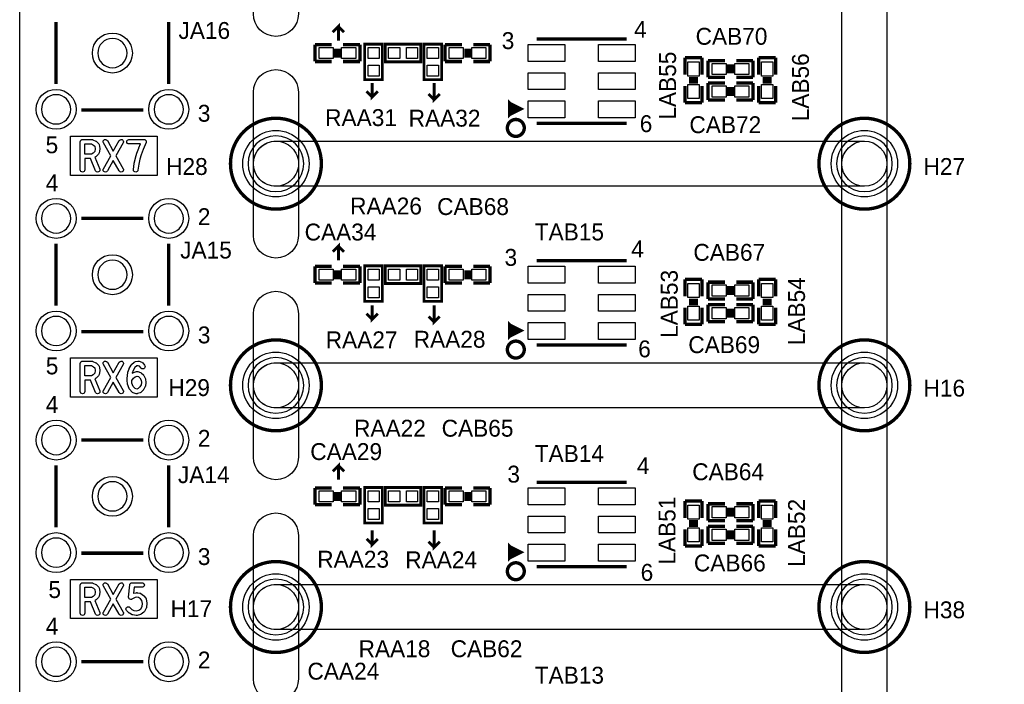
# Model space of a CAD drawing. Extents: x 0 to 260, y 0 to 180.
# Tile 3 of 28: x 0 to 44, y 58 to 88. Entities that reach past the tile are written whole.
import ezdxf

# ---------------------------------------------------------------- set-up
doc = ezdxf.new("R2010")
doc.units = 0
for name, color, linetype in [('BG_DRILLHOLE', 193, 'CONTINUOUS'), ('BG_OUTLINE', 253, 'CONTINUOUS'), ('BG_SILKSCREEN_TOP', 6, 'CONTINUOUS'), ('BG_SOLDERMASK_TOP', 27, 'CONTINUOUS'), ('PG_SILKSCREEN_TOP', 254, 'CONTINUOUS'), ('PIN_TOP', 96, 'CONTINUOUS'), ('RD_SILKSCREEN_TOP', 85, 'CONTINUOUS')]:
    doc.layers.add(name, color=color, linetype=linetype)

msp = doc.modelspace()

# ---------------------------------------------------------------- linework, layer by layer
at = {"layer": 'BG_DRILLHOLE'}
for points in [[(4.842256, 86.638384, 1), (3.521456, 86.638384, 1)], [(2.302256, 84.098384, 1), (0.981456, 84.098384, 1)], [(7.382256, 84.098384, 1), (6.061456, 84.098384, 1)], [(12.8143, 81.64576, 1), (10.2997, 81.64576, 1)], [(39.3573, 81.64576, 1), (36.8427, 81.64576, 1)], [(2.302256, 79.178404, 1), (0.981456, 79.178404, 1)], [(7.382256, 79.178404, 1), (6.061456, 79.178404, 1)], [(4.842256, 76.638404, 1), (3.521456, 76.638404, 1)], [(2.302256, 74.098404, 1), (0.981456, 74.098404, 1)], [(7.382256, 74.098404, 1), (6.061456, 74.098404, 1)], [(12.8143, 71.64578, 1), (10.2997, 71.64578, 1)], [(39.3573, 71.64578, 1), (36.8427, 71.64578, 1)], [(2.302256, 69.178424, 1), (0.981456, 69.178424, 1)], [(7.382256, 69.178424, 1), (6.061456, 69.178424, 1)], [(4.842256, 66.638424, 1), (3.521456, 66.638424, 1)], [(2.302256, 64.098424, 1), (0.981456, 64.098424, 1)], [(7.382256, 64.098424, 1), (6.061456, 64.098424, 1)], [(12.8143, 61.6458, 1), (10.2997, 61.6458, 1)], [(39.3573, 61.6458, 1), (36.8427, 61.6458, 1)], [(2.302256, 59.178444, 1), (0.981456, 59.178444, 1)], [(7.382256, 59.178444, 1), (6.061456, 59.178444, 1)]]:
    msp.add_lwpolyline(points, format="xyb", close=True, dxfattribs=at)
at = {"layer": 'BG_OUTLINE'}
msp.add_lwpolyline([(0, 180.34), (254, 180.34), (254, 0), (0, 0)], close=True, dxfattribs=at)
at = {"layer": 'BG_SILKSCREEN_TOP', "const_width": 0.127}
for points in [[(14.3764, 87.1982), (14.3764, 87.8332), (14.1224, 87.5792)], [(14.3764, 87.8332), (14.6304, 87.5792)], [(15.9004, 85.2932), (15.9004, 84.6582), (16.1544, 84.9122)], [(18.6944, 85.2932), (18.6944, 84.5312), (18.9484, 84.7852)], [(15.9004, 84.6582), (15.6464, 84.9122)], [(18.6944, 84.5312), (18.4404, 84.7852)], [(14.3764, 77.2922), (14.3764, 77.9272), (14.1224, 77.6732)], [(14.3764, 77.9272), (14.6304, 77.6732)], [(15.9004, 75.2602), (15.9004, 74.6252), (16.1544, 74.8792)], [(18.6944, 75.2602), (18.6944, 74.4982), (18.9484, 74.7522)], [(15.9004, 74.6252), (15.6464, 74.8792)], [(18.6944, 74.4982), (18.4404, 74.7522)], [(14.3764, 67.3862), (14.3764, 68.0212), (14.1224, 67.7672)], [(14.3764, 68.0212), (14.6304, 67.7672)], [(15.9004, 65.1002), (15.9004, 64.4652), (16.1544, 64.7192)], [(18.6944, 65.1002), (18.6944, 64.3382), (18.9484, 64.5922)], [(15.9004, 64.4652), (15.6464, 64.7192)], [(18.6944, 64.3382), (18.4404, 64.5922)]]:
    msp.add_lwpolyline(points, dxfattribs=at)
at = {"layer": 'BG_SILKSCREEN_TOP'}
for points in [[(2.28854, 82.892646), (6.1976, 82.892646), (6.1976, 81.119726), (2.28854, 81.119726)], [(2.938018, 82.53476), (3.236976, 82.53476), (3.336036, 82.488532), (3.386074, 82.43824), (3.40995, 82.31886), (3.386074, 82.198464), (3.31597, 82.12582), (3.234182, 82.081878), (2.938018, 82.081878)], [(2.28854, 72.892666), (6.1976, 72.892666), (6.1976, 71.119746), (2.28854, 71.119746)], [(2.938018, 72.53478), (3.236976, 72.53478), (3.336036, 72.488552), (3.386074, 72.43826), (3.40995, 72.31888), (3.386074, 72.198484), (3.31597, 72.12584), (3.234182, 72.081898), (2.938018, 72.081898)], [(5.21589, 72.037448), (5.29971, 72.06361), (5.364734, 72.040496), (5.422392, 71.982584), (5.473954, 71.886064), (5.487416, 71.769478), (5.474462, 71.673212), (5.421884, 71.57466), (5.3467, 71.496428), (5.282692, 71.473568), (5.205222, 71.497698), (5.119624, 71.589646), (5.063236, 71.747888), (5.053838, 71.867268), (5.137658, 71.972424)], [(2.28854, 62.892686), (6.1976, 62.892686), (6.1976, 61.119766), (2.28854, 61.119766)], [(2.938018, 62.5348), (3.236976, 62.5348), (3.336036, 62.488572), (3.386074, 62.43828), (3.40995, 62.3189), (3.386074, 62.198504), (3.31597, 62.12586), (3.234182, 62.081918), (2.938018, 62.081918)]]:
    msp.add_lwpolyline(points, close=True, dxfattribs=at)
for points in [[(2.734818, 82.63636, -0.414214), (2.836418, 82.73796), (3.259582, 82.73796, -0.110402), (3.302762, 82.728308), (3.438398, 82.664808, -0.086811), (3.4671, 82.644742), (3.551682, 82.56016, -0.148314), (3.579368, 82.50809), (3.61315, 82.338672, -0.049144), (3.615182, 82.31886, -0.049144), (3.61315, 82.299048), (3.579368, 82.12963, -0.143304), (3.552952, 82.079084), (3.451352, 81.97342, -0.078487), (3.426206, 81.954116), (3.388614, 81.93405), (3.607562, 81.405222, -0.098341), (3.615182, 81.36636, -0.414214), (3.513582, 81.26476, -0.303116), (3.419602, 81.327498), (3.191764, 81.878678), (2.938018, 81.878678), (2.938018, 81.36636, -1), (2.734818, 81.36636)], [(4.22148, 82.209386), (4.488434, 82.68589, -0.271972), (4.57708, 82.73796, -0.414214), (4.67868, 82.63636, -0.128076), (4.665726, 82.58683), (4.337812, 82.00136), (4.665726, 81.41589, -0.128076), (4.67868, 81.36636, -0.414214), (4.57708, 81.26476, -0.271972), (4.488434, 81.31683), (4.22148, 81.793334), (3.954526, 81.31683, -0.271972), (3.86588, 81.26476, -0.414214), (3.76428, 81.36636, -0.128076), (3.777234, 81.41589), (4.105148, 82.00136), (3.777234, 82.58683, -0.128076), (3.76428, 82.63636, -0.414214), (3.86588, 82.73796, -0.271972), (3.954526, 82.68589)], [(4.929378, 82.53476, -1), (4.929378, 82.73796), (5.606542, 82.73796, -0.414214), (5.708142, 82.63636, -0.100874), (5.700014, 82.596482), (5.565648, 82.281522), (5.482844, 82.053176), (5.417058, 81.847944), (5.36829, 81.624424), (5.335016, 81.353914, -0.378675), (5.234178, 81.26476, -0.414214), (5.132578, 81.36636, -0.030711), (5.13334, 81.378806), (5.167122, 81.653888, -0.022819), (5.168646, 81.663032), (5.219446, 81.89595, -0.023965), (5.221986, 81.905348), (5.289804, 82.11693, -0.00988), (5.291074, 82.12074), (5.375656, 82.353658, -0.013461), (5.377688, 82.358738), (5.452872, 82.53476)], [(2.734818, 72.63638, -0.414214), (2.836418, 72.73798), (3.259582, 72.73798, -0.110402), (3.302762, 72.728328), (3.438398, 72.664828, -0.086811), (3.4671, 72.644762), (3.551682, 72.56018, -0.148314), (3.579368, 72.50811), (3.61315, 72.338692, -0.049144), (3.615182, 72.31888, -0.049144), (3.61315, 72.299068), (3.579368, 72.12965, -0.143304), (3.552952, 72.079104), (3.451352, 71.97344, -0.078487), (3.426206, 71.954136), (3.388614, 71.93407), (3.607562, 71.405242, -0.098341), (3.615182, 71.36638, -0.414214), (3.513582, 71.26478, -0.303116), (3.419602, 71.327518), (3.191764, 71.878698), (2.938018, 71.878698), (2.938018, 71.36638, -1), (2.734818, 71.36638)], [(4.22148, 72.209406), (4.488434, 72.68591, -0.271972), (4.57708, 72.73798, -0.414214), (4.67868, 72.63638, -0.128076), (4.665726, 72.58685), (4.337812, 72.00138), (4.665726, 71.41591, -0.128076), (4.67868, 71.36638, -0.414214), (4.57708, 71.26478, -0.271972), (4.488434, 71.31685), (4.22148, 71.793354), (3.954526, 71.31685, -0.271972), (3.86588, 71.26478, -0.414214), (3.76428, 71.36638, -0.128076), (3.777234, 71.41591), (4.105148, 72.00138), (3.777234, 72.58685, -0.128076), (3.76428, 72.63638, -0.414214), (3.86588, 72.73798, -0.271972), (3.954526, 72.68591)], [(5.216398, 72.715374), (5.334762, 72.736456, -0.043986), (5.352542, 72.73798, -0.086179), (5.386832, 72.732138), (5.50545, 72.68972, -0.138748), (5.550408, 72.657462), (5.63499, 72.551798, -0.170862), (5.657342, 72.488298, -0.414214), (5.555742, 72.386698, -0.227899), (5.476494, 72.424798), (5.409946, 72.50811), (5.343652, 72.531732), (5.280406, 72.520302), (5.19557, 72.44461), (5.123942, 72.319388), (5.079746, 72.190102), (5.079492, 72.188324), (5.101336, 72.206358, -0.097985), (5.13588, 72.225408), (5.271262, 72.267826, -0.076242), (5.301742, 72.272398, -0.086179), (5.336032, 72.266556), (5.45465, 72.224138, -0.110866), (5.492242, 72.200262), (5.576824, 72.11568, -0.074148), (5.594604, 72.09155), (5.662422, 71.96455, -0.093761), (5.673598, 71.928482), (5.690616, 71.780146, -0.028848), (5.691378, 71.768462, -0.033277), (5.690362, 71.755), (5.673344, 71.628, -0.089297), (5.662422, 71.59371), (5.594604, 71.46671, -0.069238), (5.578094, 71.444104), (5.476494, 71.33844, -0.115766), (5.437632, 71.31304), (5.319268, 71.270622, -0.086179), (5.284978, 71.26478, -0.075641), (5.254752, 71.269352), (5.119116, 71.31177, -0.130447), (5.07492, 71.339456), (4.956556, 71.466456, -0.102524), (4.93522, 71.501762), (4.867402, 71.692262, -0.065474), (4.861814, 71.71817), (4.850384, 71.86168, -0.084992), (4.844542, 71.895462, -0.044603), (4.846066, 71.913496), (4.844796, 71.929752, -0.020012), (4.844542, 71.93788, -0.030711), (4.845304, 71.950326), (4.87934, 72.225408, -0.052152), (4.884166, 72.245982), (4.934966, 72.394318, -0.04684), (4.94284, 72.41159), (5.027422, 72.559672, -0.081029), (5.047996, 72.585072), (5.166614, 72.69099, -0.139088)], [(2.734818, 62.6364, -0.414214), (2.836418, 62.738), (3.259582, 62.738, -0.110402), (3.302762, 62.728348), (3.438398, 62.664848, -0.086811), (3.4671, 62.644782), (3.551682, 62.5602, -0.148314), (3.579368, 62.50813), (3.61315, 62.338712, -0.049144), (3.615182, 62.3189, -0.049144), (3.61315, 62.299088), (3.579368, 62.12967, -0.143304), (3.552952, 62.079124), (3.451352, 61.97346, -0.078487), (3.426206, 61.954156), (3.388614, 61.93409), (3.607562, 61.405262, -0.098341), (3.615182, 61.3664, -0.414214), (3.513582, 61.2648, -0.303116), (3.419602, 61.327538), (3.191764, 61.878718), (2.938018, 61.878718), (2.938018, 61.3664, -1), (2.734818, 61.3664)], [(4.22148, 62.209426), (4.488434, 62.68593, -0.271972), (4.57708, 62.738, -0.414214), (4.67868, 62.6364, -0.128076), (4.665726, 62.58687), (4.337812, 62.0014), (4.665726, 61.41593, -0.128076), (4.67868, 61.3664, -0.414214), (4.57708, 61.2648, -0.271972), (4.488434, 61.31687), (4.22148, 61.793374), (3.954526, 61.31687, -0.271972), (3.86588, 61.2648, -0.414214), (3.76428, 61.3664, -0.128076), (3.777234, 61.41593), (4.105148, 62.0014), (3.777234, 62.58687, -0.128076), (3.76428, 62.6364, -0.414214), (3.86588, 62.738, -0.271972), (3.954526, 62.68593)], [(4.963668, 62.645798, -0.38754), (5.06476, 62.738), (5.52196, 62.738, -1), (5.52196, 62.5348), (5.15747, 62.5348), (5.132578, 62.266576, -0.040855), (5.14858, 62.270894), (5.267198, 62.291976, -0.043986), (5.284978, 62.2935, -0.043986), (5.302758, 62.291976), (5.421122, 62.270894, -0.112009), (5.462524, 62.253368), (5.581142, 62.168532, -0.068418), (5.601208, 62.149482), (5.68579, 62.043818, -0.119715), (5.70611, 62.000384), (5.740146, 61.830966, -0.049758), (5.742178, 61.8109, -0.024984), (5.74167, 61.80074), (5.724652, 61.631322, -0.104952), (5.711698, 61.59119), (5.627116, 61.443108, -0.108852), (5.597906, 61.410596), (5.479288, 61.326014, -0.087077), (5.447538, 61.311028), (5.295138, 61.26861, -0.067875), (5.26796, 61.2648, -0.034516), (5.25399, 61.265816), (5.10159, 61.286898, -0.088632), (5.067554, 61.29782), (4.948936, 61.36132, -0.078943), (4.923536, 61.380624), (4.821936, 61.486542, -0.192905), (4.793742, 61.5569, -0.414214), (4.895342, 61.6585, -0.203951), (4.968748, 61.627258), (5.059172, 61.533024), (5.147564, 61.485526), (5.261102, 61.470032), (5.37591, 61.501782), (5.461762, 61.56325), (5.5245, 61.673232), (5.537962, 61.80582), (5.5118, 61.936122), (5.451348, 62.01156), (5.362956, 62.074806), (5.284978, 62.088776), (5.200904, 62.07379), (5.06349, 61.997336, -0.128076), (5.01396, 61.984382, -0.414214), (4.91236, 62.085982, -0.02318), (4.912868, 62.09538)]]:
    msp.add_lwpolyline(points, format="xyb", close=True, dxfattribs=at)
at = {"layer": 'BG_SOLDERMASK_TOP'}
for points in [[(11.557, 92.66174, -0.198869), (12.275312, 92.364306), (12.275566, 92.364052, -0.198869), (12.573, 91.64574), (12.573, 88.405208, -1), (10.541, 88.405208), (10.541, 91.64574, -0.198869), (10.838434, 92.364052), (10.838688, 92.364306, -0.198869)], [(37.084, 91.64574, -1), (39.116, 91.64574), (39.116, 81.64576, -1), (37.084, 81.64576)], [(10.541, 84.872576, -1), (12.573, 84.872576), (12.573, 81.64576, -0.198869), (12.275566, 80.927448), (12.275312, 80.927194, -0.198869), (11.557, 80.62976, -0.198869), (10.838688, 80.927194), (10.838434, 80.927448, -0.198869), (10.541, 81.64576)], [(11.557, 82.66176, -0.198869), (12.275312, 82.364326), (12.275566, 82.364072, -0.198869), (12.573, 81.64576), (12.573, 78.405228, -1), (10.541, 78.405228), (10.541, 81.64576, -0.198869), (10.838434, 82.364072), (10.838688, 82.364326, -0.198869)], [(11.557, 82.66176), (38.1, 82.66176, -1), (38.1, 80.62976), (11.557, 80.62976, -1)], [(37.084, 81.64576, -1), (39.116, 81.64576), (39.116, 71.64578, -1), (37.084, 71.64578)], [(10.541, 74.872596, -1), (12.573, 74.872596), (12.573, 71.64578, -0.198869), (12.275566, 70.927468), (12.275312, 70.927214, -0.198869), (11.557, 70.62978, -0.198869), (10.838688, 70.927214), (10.838434, 70.927468, -0.198869), (10.541, 71.64578)], [(11.557, 72.66178, -0.198869), (12.275312, 72.364346), (12.275566, 72.364092, -0.198869), (12.573, 71.64578), (12.573, 68.405248, -1), (10.541, 68.405248), (10.541, 71.64578, -0.198869), (10.838434, 72.364092), (10.838688, 72.364346, -0.198869)], [(11.557, 72.66178), (38.1, 72.66178, -1), (38.1, 70.62978), (11.557, 70.62978, -1)], [(37.084, 71.64578, -1), (39.116, 71.64578), (39.116, 61.6458, -1), (37.084, 61.6458)], [(10.541, 64.872616, -1), (12.573, 64.872616), (12.573, 61.6458, -0.198869), (12.275566, 60.927488), (12.275312, 60.927234, -0.198869), (11.557, 60.6298, -0.198869), (10.838688, 60.927234), (10.838434, 60.927488, -0.198869), (10.541, 61.6458)], [(11.557, 62.6618, -0.198869), (12.275312, 62.364366), (12.275566, 62.364112, -0.198869), (12.573, 61.6458), (12.573, 58.405268, -1), (10.541, 58.405268), (10.541, 61.6458, -0.198869), (10.838434, 62.364112), (10.838688, 62.364366, -0.198869)], [(11.557, 62.6618), (38.1, 62.6618, -1), (38.1, 60.6298), (11.557, 60.6298, -1)], [(37.084, 61.6458, -1), (39.116, 61.6458), (39.116, 51.64582, -1), (37.084, 51.64582)]]:
    msp.add_lwpolyline(points, format="xyb", close=True, dxfattribs=at)
at = {"layer": 'PG_SILKSCREEN_TOP'}
for points, const_width in [([(1.641094, 85.241384), (1.641094, 88.035384)], 0.1524), ([(6.721856, 88.035384), (6.721856, 85.241384)], 0.1524), ([(13.31468, 87.019384), (14.07668, 87.019384)], 0.1524), ([(13.31468, 86.257384), (13.31468, 87.019384)], 0.1524), ([(14.58468, 87.019384), (15.34668, 87.019384)], 0.1524), ([(15.34668, 87.019384), (15.34668, 86.257384)], 0.1524), ([(15.56258, 85.439504), (16.36014, 85.439504), (16.36014, 87.039704), (15.56258, 87.039704), (15.56258, 85.439504)], 0.127), ([(18.090896, 86.239604), (18.090896, 87.037164), (16.490696, 87.037164), (16.490696, 86.239604), (18.090896, 86.239604)], 0.127), ([(18.2372, 85.439504), (19.03476, 85.439504), (19.03476, 87.039704), (18.2372, 87.039704), (18.2372, 85.439504)], 0.127), ([(19.18462, 87.019384), (19.94662, 87.019384)], 0.1524), ([(19.18462, 86.257384), (19.18462, 87.019384)], 0.1524), ([(20.45462, 87.019384), (21.21662, 87.019384)], 0.1524), ([(21.21662, 87.019384), (21.21662, 86.257384)], 0.1524), ([(23.319232, 87.273384), (27.379422, 87.273384)], 0.1524), ([(14.25448, 86.841584), (14.25448, 86.435184)], 0.1524), ([(14.40688, 86.841584), (14.40688, 86.435184)], 0.1524), ([(20.12442, 86.435184), (20.12442, 86.841584)], 0.1524), ([(20.27682, 86.435184), (20.27682, 86.841584)], 0.1524), ([(14.07668, 86.257384), (13.31468, 86.257384)], 0.1524), ([(15.34668, 86.257384), (14.58468, 86.257384)], 0.1524), ([(19.94662, 86.257384), (19.18462, 86.257384)], 0.1524), ([(21.21662, 86.257384), (20.45462, 86.257384)], 0.1524), ([(30.0101, 86.42731), (30.7721, 86.42731)], 0.1524), ([(30.0101, 85.66531), (30.0101, 86.42731)], 0.1524), ([(30.7721, 86.42731), (30.7721, 85.66531)], 0.1524), ([(31.04642, 86.30031), (31.80842, 86.30031)], 0.1524), ([(31.04642, 85.53831), (31.04642, 86.30031)], 0.1524), ([(31.98622, 85.71611), (31.98622, 86.12251)], 0.1524), ([(32.13862, 85.71611), (32.13862, 86.12251)], 0.1524), ([(32.31642, 86.30031), (33.07842, 86.30031)], 0.1524), ([(33.07842, 86.30031), (33.07842, 85.53831)], 0.1524), ([(33.3375, 86.42731), (34.0995, 86.42731)], 0.1524), ([(33.3375, 85.66531), (33.3375, 86.42731)], 0.1524), ([(34.0995, 86.42731), (34.0995, 85.66531)], 0.1524), ([(30.1879, 85.48751), (30.5943, 85.48751)], 0.1524), ([(30.1879, 85.33511), (30.5943, 85.33511)], 0.1524), ([(31.80842, 85.53831), (31.04642, 85.53831)], 0.1524), ([(31.04642, 85.28431), (31.80842, 85.28431)], 0.1524), ([(31.04642, 84.52231), (31.04642, 85.28431)], 0.1524), ([(33.07842, 85.53831), (32.31642, 85.53831)], 0.1524), ([(32.31642, 85.28431), (33.07842, 85.28431)], 0.1524), ([(33.07842, 85.28431), (33.07842, 84.52231)], 0.1524), ([(33.5153, 85.48751), (33.9217, 85.48751)], 0.1524), ([(33.5153, 85.33511), (33.9217, 85.33511)], 0.1524), ([(30.0101, 84.39531), (30.0101, 85.15731)], 0.1524), ([(30.7721, 85.15731), (30.7721, 84.39531)], 0.1524), ([(31.98622, 84.70011), (31.98622, 85.10651)], 0.1524), ([(32.13862, 84.70011), (32.13862, 85.10651)], 0.1524), ([(33.3375, 84.39531), (33.3375, 85.15731)], 0.1524), ([(34.0995, 85.15731), (34.0995, 84.39531)], 0.1524), ([(22.099524, 83.86826), (22.099524, 84.368386), (22.599396, 84.11845), (22.099524, 83.86826), (22.099524, 84.11845), (22.34946, 84.11845), (22.099524, 84.368386), (22.099524, 83.86826), (22.34946, 84.11845), (22.599396, 84.11845)], 0.1524), ([(30.7721, 84.39531), (30.0101, 84.39531)], 0.1524), ([(31.80842, 84.52231), (31.04642, 84.52231)], 0.1524), ([(33.07842, 84.52231), (32.31642, 84.52231)], 0.1524), ([(34.0995, 84.39531), (33.3375, 84.39531)], 0.1524), ([(5.578856, 84.073746), (2.784856, 84.073746)], 0.1524), ([(27.379422, 83.463384), (23.319232, 83.463384)], 0.1524), ([(2.784856, 79.179166), (5.578856, 79.179166)], 0.1524), ([(1.641094, 75.241404), (1.641094, 78.035404)], 0.1524), ([(6.721856, 78.035404), (6.721856, 75.241404)], 0.1524), ([(23.319232, 77.273404), (27.379422, 77.273404)], 0.1524), ([(13.31468, 77.019404), (14.07668, 77.019404)], 0.1524), ([(13.31468, 76.257404), (13.31468, 77.019404)], 0.1524), ([(14.25448, 76.841604), (14.25448, 76.435204)], 0.1524), ([(14.40688, 76.841604), (14.40688, 76.435204)], 0.1524), ([(14.58468, 77.019404), (15.34668, 77.019404)], 0.1524), ([(15.34668, 77.019404), (15.34668, 76.257404)], 0.1524), ([(15.56258, 75.439524), (16.36014, 75.439524), (16.36014, 77.039724), (15.56258, 77.039724), (15.56258, 75.439524)], 0.127), ([(18.090896, 76.239624), (18.090896, 77.037184), (16.490696, 77.037184), (16.490696, 76.239624), (18.090896, 76.239624)], 0.127), ([(18.2372, 75.439524), (19.03476, 75.439524), (19.03476, 77.039724), (18.2372, 77.039724), (18.2372, 75.439524)], 0.127), ([(19.18462, 77.019404), (19.94662, 77.019404)], 0.1524), ([(19.18462, 76.257404), (19.18462, 77.019404)], 0.1524), ([(20.12442, 76.435204), (20.12442, 76.841604)], 0.1524), ([(20.27682, 76.435204), (20.27682, 76.841604)], 0.1524), ([(20.45462, 77.019404), (21.21662, 77.019404)], 0.1524), ([(21.21662, 77.019404), (21.21662, 76.257404)], 0.1524), ([(30.0101, 76.42733), (30.7721, 76.42733)], 0.1524), ([(30.0101, 75.66533), (30.0101, 76.42733)], 0.1524), ([(30.7721, 76.42733), (30.7721, 75.66533)], 0.1524), ([(33.3375, 76.42733), (34.0995, 76.42733)], 0.1524), ([(33.3375, 75.66533), (33.3375, 76.42733)], 0.1524), ([(34.0995, 76.42733), (34.0995, 75.66533)], 0.1524), ([(14.07668, 76.257404), (13.31468, 76.257404)], 0.1524), ([(15.34668, 76.257404), (14.58468, 76.257404)], 0.1524), ([(19.94662, 76.257404), (19.18462, 76.257404)], 0.1524), ([(21.21662, 76.257404), (20.45462, 76.257404)], 0.1524), ([(31.04642, 76.30033), (31.80842, 76.30033)], 0.1524), ([(31.04642, 75.53833), (31.04642, 76.30033)], 0.1524), ([(31.98622, 75.71613), (31.98622, 76.12253)], 0.1524), ([(32.13862, 75.71613), (32.13862, 76.12253)], 0.1524), ([(32.31642, 76.30033), (33.07842, 76.30033)], 0.1524), ([(33.07842, 76.30033), (33.07842, 75.53833)], 0.1524), ([(30.1879, 75.48753), (30.5943, 75.48753)], 0.1524), ([(31.80842, 75.53833), (31.04642, 75.53833)], 0.1524), ([(33.07842, 75.53833), (32.31642, 75.53833)], 0.1524), ([(33.5153, 75.48753), (33.9217, 75.48753)], 0.1524), ([(30.0101, 74.39533), (30.0101, 75.15733)], 0.1524), ([(30.1879, 75.33513), (30.5943, 75.33513)], 0.1524), ([(30.7721, 75.15733), (30.7721, 74.39533)], 0.1524), ([(31.04642, 75.28433), (31.80842, 75.28433)], 0.1524), ([(31.04642, 74.52233), (31.04642, 75.28433)], 0.1524), ([(31.98622, 74.70013), (31.98622, 75.10653)], 0.1524), ([(32.13862, 74.70013), (32.13862, 75.10653)], 0.1524), ([(32.31642, 75.28433), (33.07842, 75.28433)], 0.1524), ([(33.07842, 75.28433), (33.07842, 74.52233)], 0.1524), ([(33.3375, 74.39533), (33.3375, 75.15733)], 0.1524), ([(33.5153, 75.33513), (33.9217, 75.33513)], 0.1524), ([(34.0995, 75.15733), (34.0995, 74.39533)], 0.1524), ([(22.099524, 73.86828), (22.099524, 74.368406), (22.599396, 74.11847), (22.099524, 73.86828), (22.099524, 74.11847), (22.34946, 74.11847), (22.099524, 74.368406), (22.099524, 73.86828), (22.34946, 74.11847), (22.599396, 74.11847)], 0.1524), ([(30.7721, 74.39533), (30.0101, 74.39533)], 0.1524), ([(31.80842, 74.52233), (31.04642, 74.52233)], 0.1524), ([(33.07842, 74.52233), (32.31642, 74.52233)], 0.1524), ([(34.0995, 74.39533), (33.3375, 74.39533)], 0.1524), ([(5.578856, 74.073766), (2.784856, 74.073766)], 0.1524), ([(27.379422, 73.463404), (23.319232, 73.463404)], 0.1524), ([(2.784856, 69.179186), (5.578856, 69.179186)], 0.1524), ([(1.641094, 65.241424), (1.641094, 68.035424)], 0.1524), ([(6.721856, 68.035424), (6.721856, 65.241424)], 0.1524), ([(13.31468, 67.019424), (14.07668, 67.019424)], 0.1524), ([(13.31468, 66.257424), (13.31468, 67.019424)], 0.1524), ([(14.58468, 67.019424), (15.34668, 67.019424)], 0.1524), ([(15.34668, 67.019424), (15.34668, 66.257424)], 0.1524), ([(15.56258, 65.439544), (16.36014, 65.439544), (16.36014, 67.039744), (15.56258, 67.039744), (15.56258, 65.439544)], 0.127), ([(18.090896, 66.239644), (18.090896, 67.037204), (16.490696, 67.037204), (16.490696, 66.239644), (18.090896, 66.239644)], 0.127), ([(18.2372, 65.439544), (19.03476, 65.439544), (19.03476, 67.039744), (18.2372, 67.039744), (18.2372, 65.439544)], 0.127), ([(19.18462, 67.019424), (19.94662, 67.019424)], 0.1524), ([(19.18462, 66.257424), (19.18462, 67.019424)], 0.1524), ([(20.45462, 67.019424), (21.21662, 67.019424)], 0.1524), ([(21.21662, 67.019424), (21.21662, 66.257424)], 0.1524), ([(23.319232, 67.273424), (27.379422, 67.273424)], 0.1524), ([(14.25448, 66.841624), (14.25448, 66.435224)], 0.1524), ([(14.40688, 66.841624), (14.40688, 66.435224)], 0.1524), ([(20.12442, 66.435224), (20.12442, 66.841624)], 0.1524), ([(20.27682, 66.435224), (20.27682, 66.841624)], 0.1524), ([(14.07668, 66.257424), (13.31468, 66.257424)], 0.1524), ([(15.34668, 66.257424), (14.58468, 66.257424)], 0.1524), ([(19.94662, 66.257424), (19.18462, 66.257424)], 0.1524), ([(21.21662, 66.257424), (20.45462, 66.257424)], 0.1524), ([(30.0101, 66.42735), (30.7721, 66.42735)], 0.1524), ([(30.0101, 65.66535), (30.0101, 66.42735)], 0.1524), ([(30.7721, 66.42735), (30.7721, 65.66535)], 0.1524), ([(31.04642, 66.30035), (31.80842, 66.30035)], 0.1524), ([(31.04642, 65.53835), (31.04642, 66.30035)], 0.1524), ([(31.98622, 65.71615), (31.98622, 66.12255)], 0.1524), ([(32.13862, 65.71615), (32.13862, 66.12255)], 0.1524), ([(32.31642, 66.30035), (33.07842, 66.30035)], 0.1524), ([(33.07842, 66.30035), (33.07842, 65.53835)], 0.1524), ([(33.3375, 66.42735), (34.0995, 66.42735)], 0.1524), ([(33.3375, 65.66535), (33.3375, 66.42735)], 0.1524), ([(34.0995, 66.42735), (34.0995, 65.66535)], 0.1524), ([(30.1879, 65.48755), (30.5943, 65.48755)], 0.1524), ([(30.1879, 65.33515), (30.5943, 65.33515)], 0.1524), ([(31.80842, 65.53835), (31.04642, 65.53835)], 0.1524), ([(31.04642, 65.28435), (31.80842, 65.28435)], 0.1524), ([(31.04642, 64.52235), (31.04642, 65.28435)], 0.1524), ([(33.07842, 65.53835), (32.31642, 65.53835)], 0.1524), ([(32.31642, 65.28435), (33.07842, 65.28435)], 0.1524), ([(33.07842, 65.28435), (33.07842, 64.52235)], 0.1524), ([(33.5153, 65.48755), (33.9217, 65.48755)], 0.1524), ([(33.5153, 65.33515), (33.9217, 65.33515)], 0.1524), ([(30.0101, 64.39535), (30.0101, 65.15735)], 0.1524), ([(30.7721, 65.15735), (30.7721, 64.39535)], 0.1524), ([(31.98622, 64.70015), (31.98622, 65.10655)], 0.1524), ([(32.13862, 64.70015), (32.13862, 65.10655)], 0.1524), ([(33.3375, 64.39535), (33.3375, 65.15735)], 0.1524), ([(34.0995, 65.15735), (34.0995, 64.39535)], 0.1524), ([(22.099524, 63.8683), (22.099524, 64.368426), (22.599396, 64.11849), (22.099524, 63.8683), (22.099524, 64.11849), (22.34946, 64.11849), (22.099524, 64.368426), (22.099524, 63.8683), (22.34946, 64.11849), (22.599396, 64.11849)], 0.1524), ([(30.7721, 64.39535), (30.0101, 64.39535)], 0.1524), ([(31.80842, 64.52235), (31.04642, 64.52235)], 0.1524), ([(33.07842, 64.52235), (32.31642, 64.52235)], 0.1524), ([(34.0995, 64.39535), (33.3375, 64.39535)], 0.1524), ([(5.578856, 64.073786), (2.784856, 64.073786)], 0.1524), ([(27.379422, 63.463424), (23.319232, 63.463424)], 0.1524), ([(2.784856, 59.179206), (5.578856, 59.179206)], 0.1524)]:
    msp.add_lwpolyline(points, dxfattribs=dict(at, const_width=const_width))
at = {"layer": 'PG_SILKSCREEN_TOP', "const_width": 0.1524}
for points in [[(13.607034, 81.64576, 1), (9.506966, 81.64576, 1), (13.607034, 81.64576)], [(22.758654, 83.260184, 1), (21.996654, 83.260184, 1), (22.758654, 83.260184)], [(40.150034, 81.64576, 1), (36.049966, 81.64576, 1), (40.150034, 81.64576)], [(13.607034, 71.64578, 1), (9.506966, 71.64578, 1), (13.607034, 71.64578)], [(40.150034, 71.64578, 1), (36.049966, 71.64578, 1), (40.150034, 71.64578)], [(22.758654, 73.260204, 1), (21.996654, 73.260204, 1), (22.758654, 73.260204)], [(13.607034, 61.6458, 1), (9.506966, 61.6458, 1), (13.607034, 61.6458)], [(22.758654, 63.260224, 1), (21.996654, 63.260224, 1), (22.758654, 63.260224)], [(40.150034, 61.6458, 1), (36.049966, 61.6458, 1), (40.150034, 61.6458)]]:
    msp.add_lwpolyline(points, format="xyb", dxfattribs=at)
at = {"layer": 'PIN_TOP'}
for points in [[(13.50518, 86.384384), (13.50518, 86.892384), (14.14018, 86.892384), (14.14018, 86.384384)], [(14.52118, 86.384384), (14.52118, 86.892384), (15.15618, 86.892384), (15.15618, 86.384384)], [(15.71117, 86.888574), (16.21155, 86.888574), (16.21155, 86.388194), (15.71117, 86.388194)], [(16.641826, 86.388194), (16.641826, 86.888574), (17.142206, 86.888574), (17.142206, 86.388194)], [(17.439386, 86.388194), (17.439386, 86.888574), (17.939766, 86.888574), (17.939766, 86.388194)], [(18.38579, 86.888574), (18.88617, 86.888574), (18.88617, 86.388194), (18.38579, 86.388194)], [(20.01012, 86.892384), (20.01012, 86.384384), (19.37512, 86.384384), (19.37512, 86.892384)], [(21.02612, 86.892384), (21.02612, 86.384384), (20.39112, 86.384384), (20.39112, 86.892384)], [(24.584914, 86.257384), (22.933914, 86.257384), (22.933914, 87.019384), (24.584914, 87.019384)], [(27.76474, 86.257384), (26.11374, 86.257384), (26.11374, 87.019384), (27.76474, 87.019384)], [(30.6451, 85.60181), (30.1371, 85.60181), (30.1371, 86.23681), (30.6451, 86.23681)], [(31.87192, 86.17331), (31.87192, 85.66531), (31.23692, 85.66531), (31.23692, 86.17331)], [(32.88792, 86.17331), (32.88792, 85.66531), (32.25292, 85.66531), (32.25292, 86.17331)], [(33.9725, 85.60181), (33.4645, 85.60181), (33.4645, 86.23681), (33.9725, 86.23681)], [(15.71117, 86.091014), (16.21155, 86.091014), (16.21155, 85.590634), (15.71117, 85.590634)], [(18.38579, 86.091014), (18.88617, 86.091014), (18.88617, 85.590634), (18.38579, 85.590634)], [(24.584914, 84.987384), (22.933914, 84.987384), (22.933914, 85.749384), (24.584914, 85.749384)], [(27.76474, 84.987384), (26.11374, 84.987384), (26.11374, 85.749384), (27.76474, 85.749384)], [(30.6451, 84.58581), (30.1371, 84.58581), (30.1371, 85.22081), (30.6451, 85.22081)], [(31.87192, 85.15731), (31.87192, 84.64931), (31.23692, 84.64931), (31.23692, 85.15731)], [(32.88792, 85.15731), (32.88792, 84.64931), (32.25292, 84.64931), (32.25292, 85.15731)], [(33.9725, 84.58581), (33.4645, 84.58581), (33.4645, 85.22081), (33.9725, 85.22081)], [(24.584914, 83.717384), (22.933914, 83.717384), (22.933914, 84.479384), (24.584914, 84.479384)], [(27.76474, 83.717384), (26.11374, 83.717384), (26.11374, 84.479384), (27.76474, 84.479384)], [(13.50518, 76.384404), (13.50518, 76.892404), (14.14018, 76.892404), (14.14018, 76.384404)], [(14.52118, 76.384404), (14.52118, 76.892404), (15.15618, 76.892404), (15.15618, 76.384404)], [(15.71117, 76.888594), (16.21155, 76.888594), (16.21155, 76.388214), (15.71117, 76.388214)], [(16.641826, 76.388214), (16.641826, 76.888594), (17.142206, 76.888594), (17.142206, 76.388214)], [(17.439386, 76.388214), (17.439386, 76.888594), (17.939766, 76.888594), (17.939766, 76.388214)], [(18.38579, 76.888594), (18.88617, 76.888594), (18.88617, 76.388214), (18.38579, 76.388214)], [(20.01012, 76.892404), (20.01012, 76.384404), (19.37512, 76.384404), (19.37512, 76.892404)], [(21.02612, 76.892404), (21.02612, 76.384404), (20.39112, 76.384404), (20.39112, 76.892404)], [(24.584914, 76.257404), (22.933914, 76.257404), (22.933914, 77.019404), (24.584914, 77.019404)], [(27.76474, 76.257404), (26.11374, 76.257404), (26.11374, 77.019404), (27.76474, 77.019404)], [(15.71117, 76.091034), (16.21155, 76.091034), (16.21155, 75.590654), (15.71117, 75.590654)], [(18.38579, 76.091034), (18.88617, 76.091034), (18.88617, 75.590654), (18.38579, 75.590654)], [(30.6451, 75.60183), (30.1371, 75.60183), (30.1371, 76.23683), (30.6451, 76.23683)], [(31.87192, 76.17333), (31.87192, 75.66533), (31.23692, 75.66533), (31.23692, 76.17333)], [(32.88792, 76.17333), (32.88792, 75.66533), (32.25292, 75.66533), (32.25292, 76.17333)], [(33.9725, 75.60183), (33.4645, 75.60183), (33.4645, 76.23683), (33.9725, 76.23683)], [(24.584914, 74.987404), (22.933914, 74.987404), (22.933914, 75.749404), (24.584914, 75.749404)], [(27.76474, 74.987404), (26.11374, 74.987404), (26.11374, 75.749404), (27.76474, 75.749404)], [(30.6451, 74.58583), (30.1371, 74.58583), (30.1371, 75.22083), (30.6451, 75.22083)], [(31.87192, 75.15733), (31.87192, 74.64933), (31.23692, 74.64933), (31.23692, 75.15733)], [(32.88792, 75.15733), (32.88792, 74.64933), (32.25292, 74.64933), (32.25292, 75.15733)], [(33.9725, 74.58583), (33.4645, 74.58583), (33.4645, 75.22083), (33.9725, 75.22083)], [(24.584914, 73.717404), (22.933914, 73.717404), (22.933914, 74.479404), (24.584914, 74.479404)], [(27.76474, 73.717404), (26.11374, 73.717404), (26.11374, 74.479404), (27.76474, 74.479404)], [(13.50518, 66.384424), (13.50518, 66.892424), (14.14018, 66.892424), (14.14018, 66.384424)], [(14.52118, 66.384424), (14.52118, 66.892424), (15.15618, 66.892424), (15.15618, 66.384424)], [(15.71117, 66.888614), (16.21155, 66.888614), (16.21155, 66.388234), (15.71117, 66.388234)], [(16.641826, 66.388234), (16.641826, 66.888614), (17.142206, 66.888614), (17.142206, 66.388234)], [(17.439386, 66.388234), (17.439386, 66.888614), (17.939766, 66.888614), (17.939766, 66.388234)], [(18.38579, 66.888614), (18.88617, 66.888614), (18.88617, 66.388234), (18.38579, 66.388234)], [(20.01012, 66.892424), (20.01012, 66.384424), (19.37512, 66.384424), (19.37512, 66.892424)], [(21.02612, 66.892424), (21.02612, 66.384424), (20.39112, 66.384424), (20.39112, 66.892424)], [(24.584914, 66.257424), (22.933914, 66.257424), (22.933914, 67.019424), (24.584914, 67.019424)], [(27.76474, 66.257424), (26.11374, 66.257424), (26.11374, 67.019424), (27.76474, 67.019424)], [(30.6451, 65.60185), (30.1371, 65.60185), (30.1371, 66.23685), (30.6451, 66.23685)], [(31.87192, 66.17335), (31.87192, 65.66535), (31.23692, 65.66535), (31.23692, 66.17335)], [(32.88792, 66.17335), (32.88792, 65.66535), (32.25292, 65.66535), (32.25292, 66.17335)], [(33.9725, 65.60185), (33.4645, 65.60185), (33.4645, 66.23685), (33.9725, 66.23685)], [(15.71117, 66.091054), (16.21155, 66.091054), (16.21155, 65.590674), (15.71117, 65.590674)], [(18.38579, 66.091054), (18.88617, 66.091054), (18.88617, 65.590674), (18.38579, 65.590674)], [(24.584914, 64.987424), (22.933914, 64.987424), (22.933914, 65.749424), (24.584914, 65.749424)], [(27.76474, 64.987424), (26.11374, 64.987424), (26.11374, 65.749424), (27.76474, 65.749424)], [(30.6451, 64.58585), (30.1371, 64.58585), (30.1371, 65.22085), (30.6451, 65.22085)], [(31.87192, 65.15735), (31.87192, 64.64935), (31.23692, 64.64935), (31.23692, 65.15735)], [(32.88792, 65.15735), (32.88792, 64.64935), (32.25292, 64.64935), (32.25292, 65.15735)], [(33.9725, 64.58585), (33.4645, 64.58585), (33.4645, 65.22085), (33.9725, 65.22085)], [(24.584914, 63.717424), (22.933914, 63.717424), (22.933914, 64.479424), (24.584914, 64.479424)], [(27.76474, 63.717424), (26.11374, 63.717424), (26.11374, 64.479424), (27.76474, 64.479424)]]:
    msp.add_lwpolyline(points, close=True, dxfattribs=at)
for centre, radius in [((4.181856, 86.638384), 0.9017), ((1.641856, 84.098384), 0.9017), ((6.721856, 84.098384), 0.9017), ((11.557, 81.64576), 1.4986), ((38.1, 81.64576), 1.4986), ((1.641856, 79.178404), 0.9017), ((6.721856, 79.178404), 0.9017), ((4.181856, 76.638404), 0.9017), ((1.641856, 74.098404), 0.9017), ((6.721856, 74.098404), 0.9017), ((11.557, 71.64578), 1.4986), ((38.1, 71.64578), 1.4986), ((1.641856, 69.178424), 0.9017), ((6.721856, 69.178424), 0.9017), ((4.181856, 66.638424), 0.9017), ((1.641856, 64.098424), 0.9017), ((6.721856, 64.098424), 0.9017), ((11.557, 61.6458), 1.4986), ((38.1, 61.6458), 1.4986), ((1.641856, 59.178444), 0.9017), ((6.721856, 59.178444), 0.9017)]:
    msp.add_circle(centre, radius, dxfattribs=at)

# ---------------------------------------------------------------- texts
at = {"layer": 'PG_SILKSCREEN_TOP', "width": 1.003333}
for s, p in [('4', (27.7114, 87.3252)), ('3', (21.7424, 86.8172)), ('3', (8.034274, 83.539584)), ('6', (27.966924, 83.070954)), ('5', (1.1684, 82.1182)), ('4', (1.17602, 80.397604)), ('2', (8.034274, 78.873604)), ('4', (27.5844, 77.4192)), ('3', (21.8694, 77.0382)), ('3', (8.034274, 73.539604)), ('6', (27.898344, 72.910954)), ('5', (1.17602, 72.142604)), ('4', (1.17602, 70.397624)), ('2', (8.034274, 68.873624)), ('4', (27.8384, 67.6402)), ('3', (21.9964, 67.2592)), ('3', (8.034274, 63.539624)), ('6', (28.007564, 62.827154)), ('5', (1.2954, 62.0522)), ('4', (1.17602, 60.397644)), ('2', (8.034274, 58.873644))]:
    msp.add_text(s, height=0.762, dxfattribs=at).set_placement(p)
at = {"layer": 'RD_SILKSCREEN_TOP', "width": 1.003333}
for s, p in [('JA16', (7.162546, 87.2744)), ('CAB70', (30.487112, 87.01151)), ('RAA31', (13.776452, 83.344004)), ('RAA32', (17.543272, 83.318604)), ('CAB72', (30.207712, 83.02371)), ('H28', (6.603746, 81.13776)), ('H27', (40.766746, 81.13776)), ('RAA26', (14.902688, 79.356204)), ('CAB68', (18.828512, 79.330804)), ('CAA34', (12.851892, 78.1812)), ('TAB15', (23.229824, 78.187804)), ('JA15', (7.238746, 77.3684)), ('CAB67', (30.385512, 77.26553)), ('RAA27', (13.801852, 73.318624)), ('RAA28', (17.771872, 73.344024)), ('CAB69', (30.156912, 73.09993)), ('H29', (6.705346, 71.16318)), ('H16', (40.766746, 71.13778)), ('RAA22', (15.080488, 69.330824)), ('CAB65', (19.031712, 69.330824)), ('CAA29', (13.105892, 68.2752)), ('TAB14', (23.229824, 68.187824)), ('JA14', (7.137146, 67.2338)), ('CAB64', (30.334712, 67.36715)), ('RAA23', (13.420852, 63.420244)), ('RAA24', (17.390872, 63.394844)), ('CAB66', (30.410912, 63.25235)), ('H17', (6.806946, 61.1886)), ('H38', (40.766746, 61.1378)), ('RAA18', (15.283688, 59.381644)), ('CAB62', (19.438112, 59.381644)), ('CAA24', (12.978892, 58.3692)), ('TAB13', (23.229824, 58.187844))]:
    msp.add_text(s, height=0.762, dxfattribs=at).set_placement(p)
for s, p in [('LAB55', (29.6037, 83.632802)), ('LAB56', (35.5981, 83.556602)), ('LAB53', (29.6799, 73.785222)), ('LAB54', (35.4203, 73.455022)), ('LAB51', (29.5783, 63.556642)), ('LAB52', (35.4203, 63.455042))]:
    msp.add_text(s, height=0.762, rotation=90, dxfattribs=at).set_placement(p)

doc.saveas('drawing.dxf')
